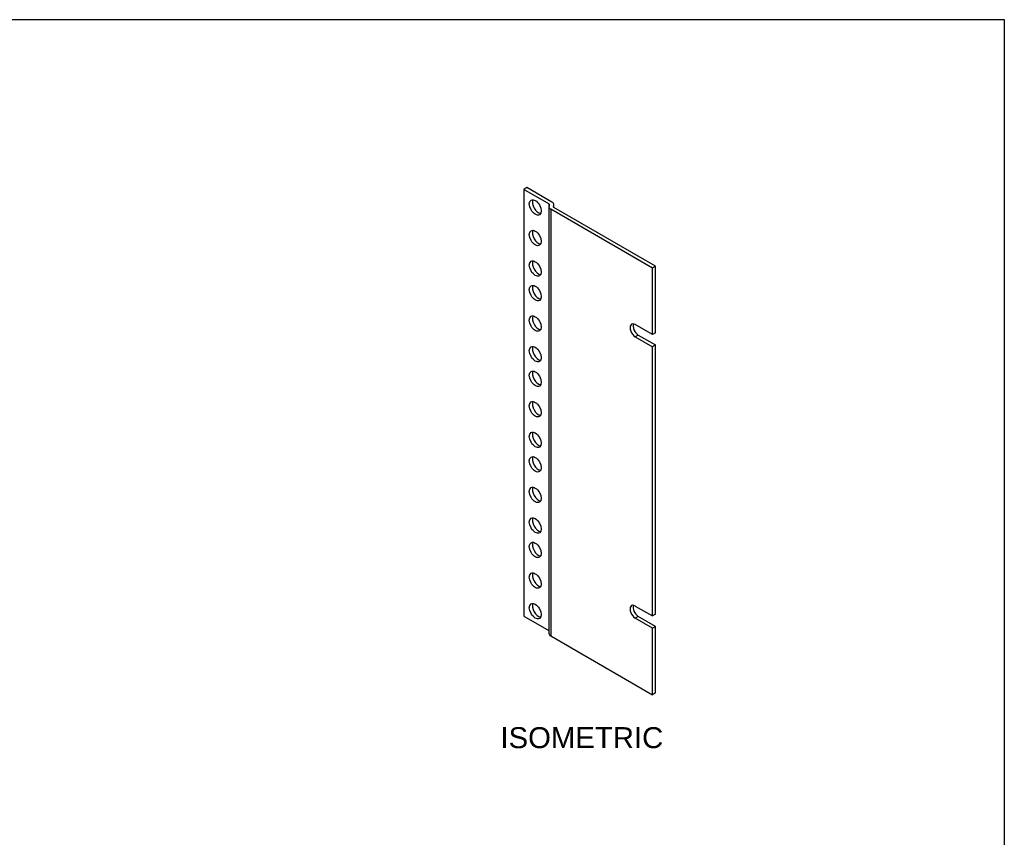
# Model space of a CAD drawing. Header units: inches. Extents: x 0 to 36.4, y -0.1 to 27.2.
# Tile 11 of 11: x 19.9 to 36.4, y 13.5 to 27.2. Entities that reach past the tile are written whole.
import ezdxf
from ezdxf.enums import TextEntityAlignment as Align

# ---------------------------------------------------------------- set-up
doc = ezdxf.new("R2010")
doc.units = ezdxf.units.IN
doc.header["$MEASUREMENT"] = 0
doc.layers.add('COM41598', color=7, linetype='Continuous')
doc.layers.add('Default', color=7, linetype='Continuous')
doc.styles.add('SEACAD_Arial', font='arial.ttf')

# ---------------------------------------------------------------- blocks, each defined once
blk = doc.blocks.new('SE4')
at = {"layer": 'COM41598', "color": 7, "linetype": 'Continuous'}
for p, q in [((28.404, 24.376), (28.354, 24.346)), ((28.772, 24.105), (28.354, 24.346)), ((28.354, 24.346), (28.354, 17.228)), ((28.823, 24.134), (28.404, 24.376)), ((28.771, 24.058), (28.771, 16.94)), ((28.772, 24.105), (28.772, 24.066)), ((30.5, 23.034), (28.802, 24.014)), ((28.802, 24.014), (28.802, 16.896)), ((28.846, 24.066), (28.846, 24.05)), ((30.551, 23.063), (28.853, 24.043)), ((28.854, 24.043), (28.854, 24.09)), ((30.551, 23.063), (30.5, 23.034)), ((30.5, 21.924), (30.5, 23.034)), ((30.551, 21.954), (30.551, 23.063)), ((30.5, 21.924), (30.213, 22.09)), ((30.263, 21.915), (30.213, 21.886)), ((30.213, 21.886), (30.5, 21.72)), ((30.263, 21.915), (30.551, 21.75)), ((30.551, 21.954), (30.5, 21.924)), ((30.551, 21.75), (30.5, 21.72)), ((30.5, 17.229), (30.5, 21.72)), ((30.551, 17.259), (30.551, 21.75)), ((30.213, 17.395), (30.5, 17.229)), ((30.551, 17.259), (30.5, 17.229)), ((28.354, 17.228), (28.771, 16.987)), ((30.263, 17.22), (30.213, 17.191)), ((30.5, 17.025), (30.213, 17.191)), ((30.551, 17.055), (30.263, 17.22)), ((30.551, 17.055), (30.5, 17.025)), ((30.5, 15.916), (30.5, 17.025)), ((30.551, 15.945), (30.551, 17.055)), ((28.802, 16.896), (30.5, 15.916)), ((30.551, 15.945), (30.5, 15.916))]:
    blk.add_line(p, q, dxfattribs=at)
for centre in [(28.544, 24.045), (28.544, 23.535), (28.544, 23.025), (28.544, 22.616), (28.544, 22.106), (28.544, 21.596), (28.544, 21.187), (28.544, 20.677), (28.544, 20.167), (28.544, 19.759), (28.544, 19.248), (28.544, 18.738), (28.544, 18.33), (28.544, 17.819), (28.544, 17.309)]:
    blk.add_ellipse(centre, major_axis=(-0.07, 0.122), ratio=0.57735, dxfattribs=at)
for centre, major_axis, start_param, end_param in [((28.595, 24.075), (0.07, -0.122), 3.512392, 5.912386), ((28.879, 24.058), (0.108, 0), 2.740591, 3.926991), ((28.746, 24.09), (-0.036, 0), 2.740591, 3.926991), ((28.746, 24.09), (-0.108, 0), 2.740591, 3.926991), ((28.879, 24.058), (0.036, 0), 2.740591, 3.926991), ((28.595, 23.564), (0.07, -0.122), 3.512392, 5.912386), ((28.595, 23.054), (0.07, -0.122), 3.512392, 5.912386), ((28.595, 22.646), (0.07, -0.122), 3.512392, 5.912386), ((28.595, 22.135), (0.07, -0.122), 3.512392, 5.912386), ((30.213, 21.988), (0.062, -0.108), 2.356194, 5.497787), ((30.263, 22.017), (0.062, -0.108), 3.561081, 5.497787), ((28.595, 21.625), (0.07, -0.122), 3.512392, 5.912386), ((28.595, 21.217), (0.07, -0.122), 3.512392, 5.912386), ((28.595, 20.706), (0.07, -0.122), 3.512392, 5.912386), ((28.595, 20.196), (0.07, -0.122), 3.512392, 5.912386), ((28.595, 19.788), (0.07, -0.122), 3.512392, 5.912386), ((28.595, 19.278), (0.07, -0.122), 3.512392, 5.912386), ((28.595, 18.767), (0.07, -0.122), 3.512392, 5.912386), ((28.595, 18.359), (0.07, -0.122), 3.512392, 5.912386), ((28.595, 17.849), (0.07, -0.122), 3.512392, 5.912386), ((28.595, 17.338), (0.07, -0.122), 3.512392, 5.912386), ((30.213, 17.293), (0.062, -0.108), 2.356194, 5.497787), ((30.263, 17.323), (0.062, -0.108), 3.561081, 5.497787), ((28.879, 16.94), (0.108, 0), 3.141593, 3.926991)]:
    blk.add_ellipse(centre, major_axis=major_axis, ratio=0.57735, start_param=start_param, end_param=end_param, dxfattribs=at)

msp = doc.modelspace()

# ---------------------------------------------------------------- linework, layer by layer
at = {"layer": 'Default', "color": 7, "linetype": 'Continuous'}
for p, q in [((36.368, 27.177), (0, 27.177)), ((36.368, 0), (36.368, 27.177))]:
    msp.add_line(p, q, dxfattribs=at)

# ---------------------------------------------------------------- block references
at = {"layer": 'Default'}
msp.add_blockref('SE4', (0, 0), dxfattribs=at)

# ---------------------------------------------------------------- texts
at = {"layer": 'Default', "color": 7, "linetype": 'Continuous', "style": 'SEACAD_Arial'}
msp.add_text('ISOMETRIC', height=0.35, dxfattribs=at).set_placement((27.963, 15.374), align=Align.TOP_LEFT)

doc.saveas('drawing.dxf')
